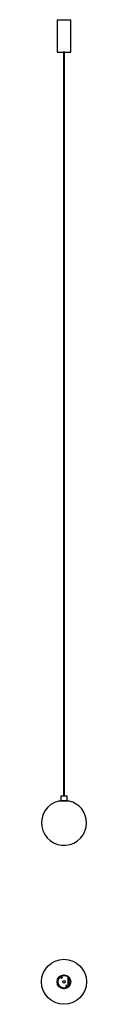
# Model space of a CAD drawing. Header units: millimetres. Extents: x 1694 to 1874, y 1216 to 5156.
import ezdxf

# ---------------------------------------------------------------- set-up
doc = ezdxf.new("R2010")
doc.units = ezdxf.units.MM
doc.header["$LTSCALE"] = 20

msp = doc.modelspace()

# ---------------------------------------------------------------- linework, layer by layer
at = {"color": 7, "linetype": 'Continuous', "lineweight": 25}
for p, q in [((1756.2, 5156.4), (1756.2, 5026.4)), ((1756.2, 5156.4), (1811.2, 5156.4)), ((1811.2, 5026.4), (1811.2, 5156.4)), ((1756.2, 5026.4), (1811.2, 5026.4)), ((1779.3, 5026.4), (1779.2, 5025.9)), ((1788.2, 5025.9), (1779.2, 5025.9)), ((1781.3, 5025.9), (1781.3, 2050.5)), ((1786.1, 2050.5), (1786.1, 5025.9)), ((1788.2, 5025.9), (1788.2, 5026.4)), ((1772.2, 2050.5), (1771.2, 2049.5)), ((1771.2, 2049.5), (1771.2, 2031.5)), ((1796.2, 2049.5), (1771.2, 2049.5)), ((1772.2, 2050.5), (1795.2, 2050.5)), ((1796.2, 2049.5), (1795.2, 2050.5)), ((1796.2, 2031.5), (1796.2, 2049.5)), ((1762, 2030.5), (1762, 2029.5)), ((1762, 2030.5), (1805.5, 2030.5)), ((1805.5, 2029.5), (1762, 2029.5)), ((1771.2, 2031.5), (1772.2, 2030.5)), ((1771.2, 2031.5), (1796.2, 2031.5)), ((1795.2, 2030.5), (1796.2, 2031.5)), ((1805.5, 2029.5), (1805.5, 2030.5)), ((1758.8, 1308.1), (1758.8, 1304)), ((1758.8, 1308.1), (1758.8, 1308.1)), ((1758.8, 1304), (1758.8, 1304)), ((1774.2, 1325.4), (1771.7, 1324)), ((1776.3, 1321.7), (1773.8, 1320.3)), ((1778.8, 1329.6), (1775.6, 1329.6)), ((1788.6, 1331), (1778.8, 1331)), ((1778.8, 1329.6), (1778.8, 1331)), ((1788.6, 1329.6), (1778.8, 1329.6)), ((1781.7, 1331.4), (1781.7, 1331)), ((1782.1, 1333.5), (1782, 1333.5)), ((1782.1, 1333.5), (1785.3, 1333.5)), ((1785.4, 1333.5), (1785.3, 1333.5)), ((1785.7, 1331), (1785.7, 1331.4)), ((1788.6, 1331), (1788.6, 1329.6)), ((1791.8, 1329.6), (1788.6, 1329.6)), ((1800.1, 1287.3), (1800.1, 1324.8)), ((1800.7, 1324.3), (1801.3, 1324.1)), ((1802.8, 1322), (1801.6, 1322)), ((1801.6, 1321.5), (1801.6, 1322)), ((1801.6, 1321.5), (1802.8, 1321.5)), ((1802.8, 1321.5), (1802.8, 1322)), ((1802.8, 1321), (1802.8, 1321.5)), ((1802.8, 1291), (1802.8, 1321)), ((1778.8, 1282.5), (1775.6, 1282.5)), ((1778.8, 1282.5), (1788.6, 1282.5)), ((1778.8, 1281.1), (1778.8, 1282.5)), ((1778.8, 1281.1), (1788.6, 1281.1)), ((1781.7, 1281.1), (1781.7, 1280.6)), ((1782, 1278.6), (1782.1, 1278.5)), ((1782.5, 1278.5), (1782.1, 1278.5)), ((1785.3, 1278.5), (1782.5, 1278.5)), ((1785.3, 1278.5), (1785.4, 1278.6)), ((1785.7, 1280.6), (1785.7, 1281.1)), ((1791.8, 1282.5), (1788.6, 1282.5)), ((1788.6, 1282.5), (1788.6, 1281.1)), ((1791.3, 1288.7), (1794, 1283.9)), ((1794.9, 1290.8), (1797.7, 1286)), ((1801.3, 1287.9), (1800.7, 1287.8)), ((1801.6, 1290.5), (1802.8, 1290.5)), ((1801.6, 1290.5), (1801.6, 1290)), ((1801.6, 1290), (1802.8, 1290)), ((1802.8, 1291), (1802.8, 1290.5)), ((1802.8, 1290.5), (1802.8, 1290))]:
    msp.add_line(p, q, dxfattribs=at)
at = {"color": 7, "linetype": 'Continuous', "lineweight": 25, "flags": 128}
for points in [[(1781.7, 1331.3), (1780, 1331.1), (1779.2, 1331)], [(1788.2, 1331), (1786, 1331.3), (1785.7, 1331.3)], [(1779.2, 1281.1), (1780, 1280.9), (1781.7, 1280.7)], [(1785.7, 1280.7), (1786, 1280.8), (1788.2, 1281.1)]]:
    msp.add_lwpolyline(points, dxfattribs=at)
at = {"color": 7, "linetype": 'Continuous', "lineweight": 25}
for radius in [90, 27.5, 25.5, 5.15]:
    msp.add_circle((1783.7, 1306), radius, dxfattribs=at)
for centre, radius, start, end in [((1783.7, 1942.1), 90, 103.6571, 0), ((1783.7, 1942.1), 90, 0, 76.3429), ((1783.7, 1306), 25.3, 101.1451, 180), ((1783.7, 1306), 25.3, 180, 258.8549), ((1758.8, 1308.2), 0.1, 270, 355.0483), ((1758.8, 1303.9), 0.1, 4.9517, 90), ((1783.7, 1306), 24.9, 108.9534, 175.0483), ((1783.7, 1306), 24.9, 184.9517, 251.0466), ((1772.8, 1322.2), 2.1, 120, 300), ((1775.2, 1323.6), 2.1, 300, 120), ((1783.7, 1306), 25.4, 45.6561, 78.8549), ((1783.7, 1306), 24.9, 48.85, 71.0466), ((1783.7, 1306), 25.4, 318.95, 40.9616), ((1783.7, 1306), 25.4, 281.1451, 315.1699), ((1793.1, 1289.8), 2.1, 30, 210), ((1783.7, 1306), 24.9, 288.9534, 293.8831), ((1793.6, 1283.7), 0.5, 293.8831, 30), ((1798.1, 1286.3), 0.5, 210, 306.1169), ((1783.7, 1306), 24.9, 306.1169, 311.15)]:
    msp.add_arc(centre, radius, start, end, dxfattribs=at)
for points in [[(1800.1, 1324.8), (1800.2, 1324.7), (1800.4, 1324.6), (1800.5, 1324.5)], [(1802.6, 1321), (1802.7, 1321), (1802.8, 1321), (1802.8, 1321)], [(1800.5, 1287.5), (1800.4, 1287.4), (1800.2, 1287.4), (1800.1, 1287.3)], [(1802.8, 1291), (1802.8, 1291), (1802.7, 1291), (1802.6, 1291)]]:
    msp.add_open_spline(points, degree=3, dxfattribs=at)
for points, knots in [([(1800.5, 1324.5), (1800.7, 1324.3), (1800.8, 1324.2), (1800.9, 1324), (1801, 1324), (1801, 1323.9), (1801, 1323.9), (1801, 1323.8), (1801, 1323.8), (1801, 1323.8), (1801, 1323.8), (1801.1, 1323.8), (1801.1, 1323.8), (1801.1, 1323.8), (1801.1, 1323.8), (1801.1, 1323.7), (1801.1, 1323.5), (1801.1, 1323.3), (1801.1, 1323.1), (1801.1, 1323)], [0, 0, 0, 0, 0.25, 0.25, 0.375, 0.375, 0.4375, 0.4375, 0.46875, 0.46875, 0.484375, 0.484375, 0.492188, 0.492188, 0.5, 0.5, 0.75, 0.75, 1, 1, 1, 1]), ([(1801.6, 1322), (1801.6, 1322), (1801.6, 1322.1), (1801.6, 1322.1), (1801.6, 1322.2), (1801.6, 1322.3), (1801.5, 1322.4), (1801.5, 1322.5), (1801.4, 1322.6), (1801.3, 1322.7), (1801.2, 1322.8), (1801.1, 1322.9), (1801, 1322.9), (1800.9, 1322.9)], [0, 0, 0, 0, 0.101245, 0.195102, 0.281934, 0.362197, 0.43647, 0.505481, 0.583015, 0.668977, 0.765999, 0.87592, 1, 1, 1, 1]), ([(1801.1, 1323), (1801.1, 1322.9), (1801, 1322.9), (1801, 1322.8), (1801, 1322.7), (1801, 1322.7), (1801, 1322.7), (1801, 1322.7), (1801, 1322.7), (1801, 1322.7), (1801, 1322.7), (1801, 1322.7), (1801, 1322.7), (1801, 1322.7), (1801, 1322.7), (1801, 1322.6), (1801, 1322.5), (1801, 1322.5), (1801, 1322.4), (1801, 1322.4), (1801, 1322.4), (1801, 1322.4), (1801, 1322.4), (1801, 1322.3), (1801, 1322.3), (1801, 1322.2), (1801.1, 1322.1), (1801.2, 1322), (1801.2, 1321.9), (1801.2, 1321.8), (1801.2, 1321.8), (1801.3, 1321.8), (1801.3, 1321.8), (1801.3, 1321.7), (1801.3, 1321.7), (1801.3, 1321.7), (1801.3, 1321.7), (1801.5, 1321.5), (1801.7, 1321.3), (1802.2, 1321.1), (1802.4, 1321), (1802.6, 1321)], [0, 0, 0, 0, 0.0625, 0.0625, 0.09375, 0.09375, 0.109375, 0.109375, 0.117188, 0.117188, 0.121094, 0.121094, 0.123047, 0.123047, 0.125, 0.125, 0.1875, 0.1875, 0.21875, 0.21875, 0.234375, 0.234375, 0.242188, 0.242188, 0.25, 0.25, 0.375, 0.375, 0.4375, 0.4375, 0.46875, 0.46875, 0.484375, 0.484375, 0.492188, 0.492188, 0.5, 0.5, 0.75, 0.75, 1, 1, 1, 1]), ([(1802.8, 1322), (1802.8, 1322.2), (1802.8, 1322.3), (1802.7, 1322.6), (1802.7, 1322.7), (1802.6, 1322.8), (1802.6, 1322.9), (1802.6, 1322.9), (1802.6, 1323), (1802.6, 1323), (1802.6, 1323), (1802.5, 1323), (1802.5, 1323), (1802.4, 1323.2), (1802.3, 1323.4), (1801.9, 1323.8), (1801.6, 1324), (1801.3, 1324.1)], [0, 0, 0, 0, 0.25, 0.25, 0.375, 0.375, 0.4375, 0.4375, 0.46875, 0.46875, 0.484375, 0.484375, 0.5, 0.5, 0.75, 0.75, 1, 1, 1, 1]), ([(1801.1, 1289), (1801.1, 1288.8), (1801.1, 1288.7), (1801.1, 1288.5), (1801.1, 1288.4), (1801.1, 1288.4), (1801.1, 1288.3), (1801.1, 1288.3), (1801.1, 1288.3), (1801.1, 1288.3), (1801.1, 1288.3), (1801.1, 1288.3), (1801.1, 1288.3), (1801.1, 1288.3), (1801.1, 1288.2), (1801.1, 1288.2), (1801.1, 1288.2), (1801, 1288.1), (1801, 1288), (1800.8, 1287.8), (1800.7, 1287.6), (1800.5, 1287.5)], [0, 0, 0, 0, 0.25, 0.25, 0.375, 0.375, 0.4375, 0.4375, 0.46875, 0.46875, 0.484375, 0.484375, 0.492188, 0.492188, 0.496094, 0.496094, 0.5, 0.5, 0.75, 0.75, 1, 1, 1, 1]), ([(1800.9, 1289.1), (1800.9, 1289.1), (1801, 1289.1), (1801.1, 1289.1), (1801.2, 1289.2), (1801.2, 1289.2), (1801.3, 1289.3), (1801.3, 1289.4), (1801.4, 1289.4), (1801.4, 1289.5), (1801.5, 1289.5), (1801.5, 1289.6), (1801.5, 1289.7), (1801.6, 1289.8), (1801.6, 1289.8), (1801.6, 1289.9), (1801.6, 1290), (1801.6, 1290), (1801.6, 1290)], [0, 0, 0, 0, 0.058352, 0.114945, 0.170266, 0.224836, 0.279195, 0.333892, 0.389465, 0.446428, 0.505257, 0.566385, 0.630199, 0.697039, 0.7672, 0.840939, 0.918475, 1, 1, 1, 1]), ([(1802.6, 1291), (1802.4, 1291), (1802.1, 1290.9), (1801.8, 1290.7), (1801.7, 1290.7), (1801.5, 1290.5), (1801.5, 1290.5), (1801.4, 1290.4), (1801.4, 1290.4), (1801.2, 1290.2), (1801.2, 1290.1), (1801.1, 1289.9), (1801.1, 1289.9), (1801.1, 1289.8), (1801, 1289.8), (1801, 1289.7), (1801, 1289.7), (1801, 1289.7), (1801, 1289.7), (1801, 1289.7), (1801, 1289.7), (1801, 1289.6), (1801, 1289.6), (1801, 1289.5), (1801, 1289.5), (1801, 1289.4), (1801, 1289.4), (1801, 1289.4), (1801, 1289.4), (1801, 1289.4), (1801, 1289.4), (1801, 1289.4), (1801, 1289.4), (1801, 1289.4), (1801, 1289.4), (1801, 1289.3), (1801, 1289.2), (1801.1, 1289)], [0, 0, 0, 0, 0.25, 0.25, 0.375, 0.375, 0.4375, 0.4375, 0.5, 0.5, 0.625, 0.625, 0.6875, 0.6875, 0.71875, 0.71875, 0.734375, 0.734375, 0.742188, 0.742188, 0.75, 0.75, 0.8125, 0.8125, 0.84375, 0.84375, 0.859375, 0.859375, 0.867188, 0.867188, 0.871094, 0.871094, 0.873047, 0.873047, 0.875, 0.875, 1, 1, 1, 1]), ([(1801.3, 1287.9), (1801.5, 1288), (1801.8, 1288.1), (1802.1, 1288.4), (1802.3, 1288.6), (1802.6, 1289), (1802.7, 1289.2), (1802.8, 1289.6), (1802.8, 1289.8), (1802.8, 1290)], [0, 0, 0, 0, 0.25, 0.25, 0.5, 0.5, 0.75, 0.75, 1, 1, 1, 1])]:
    msp.add_open_spline(points, degree=3, knots=knots, dxfattribs=at)

doc.saveas('drawing.dxf')
